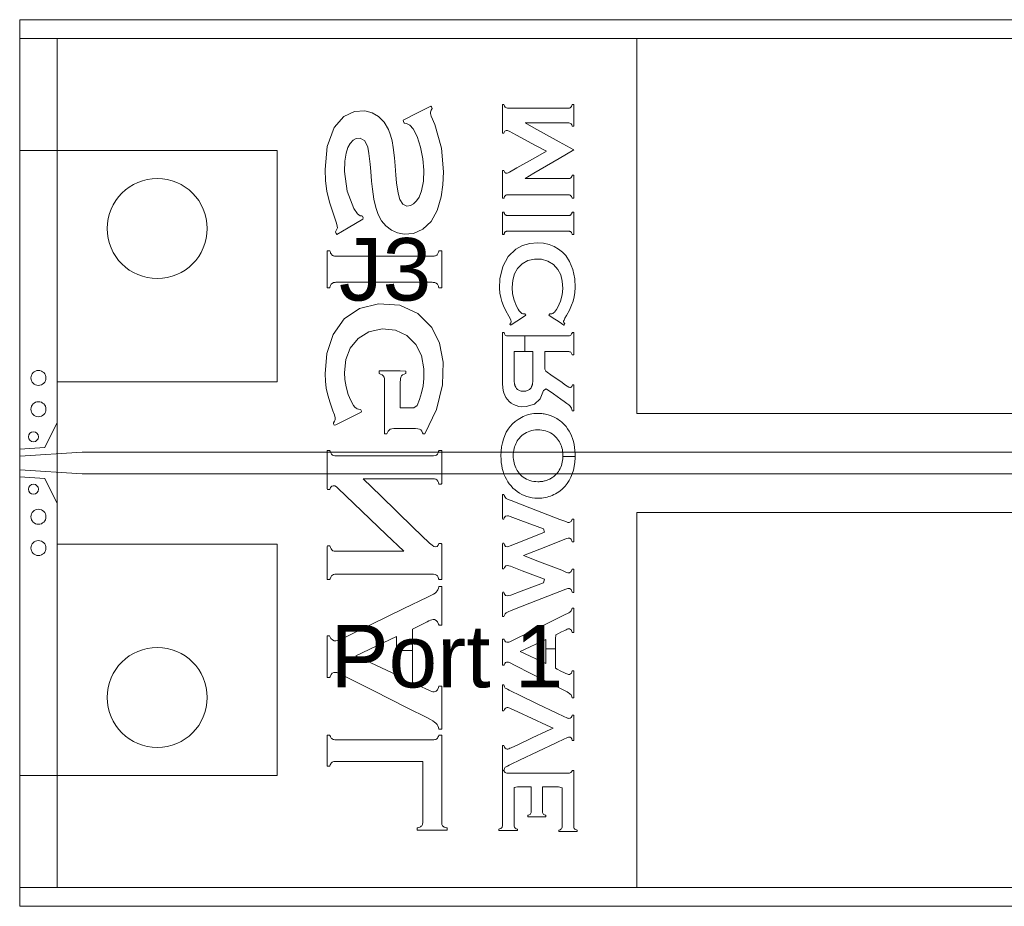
# Model space of a CAD drawing. Header units: inches. Extents: x 0 to 11.5, y 0 to 7.4.
# Tile 11 of 21: x 5.7 to 6.5, y 4.3 to 5. Entities that reach past the tile are written whole.
import ezdxf
from ezdxf.enums import TextEntityAlignment as Align

# ---------------------------------------------------------------- set-up
doc = ezdxf.new("R2010")
doc.units = ezdxf.units.IN
for name, color, linetype in [('FAB', 7, 'Continuous'), ('L01', 80, 'Continuous'), ('L02', 172, 'Continuous'), ('L03', 172, 'Continuous'), ('L04', 172, 'Continuous'), ('NON-PLATED', 7, 'Continuous'), ('OUTLINE', 7, 'Continuous'), ('PLATED', 8, 'Continuous'), ('SSB-BLUE', 140, 'Continuous'), ('SSB-WHITE', 8, 'Continuous'), ('SST-BLUE', 174, 'Continuous')]:
    doc.layers.add(name, color=color, linetype=linetype)
doc.styles.get("Standard").update_dxf_attribs({"font": 'arial.ttf'})

msp = doc.modelspace()

# ---------------------------------------------------------------- linework, layer by layer
at = {"layer": 'FAB', "lineweight": 0}
for p, q in [((5.70916, 5.01215), (5.70916, 4.30315)), ((8.07116, 5.01215), (5.70916, 5.01215)), ((5.70916, 4.30315), (8.07116, 4.30315))]:
    msp.add_line(p, q, dxfattribs=at)
at = {"layer": 'L01', "linetype": 'Continuous', "lineweight": 0}
for points in [[(5.70916, 4.66865), (5.70916, 4.66865), (5.72916, 4.67015), (5.73916, 4.69015), (5.73916, 4.72265), (5.91516, 4.72265), (5.91516, 4.90765), (5.70916, 4.90765)], [(5.70916, 4.66315), (5.70916, 4.66315), (5.70916, 4.65215), (5.70916, 4.65215), (5.75916, 4.649), (8.02116, 4.649), (8.07116, 4.65215), (8.07116, 4.65215), (8.07116, 4.66315), (8.07116, 4.66315), (8.02116, 4.6663), (5.75916, 4.6663)], [(5.70916, 4.64665), (5.70916, 4.64665), (5.72916, 4.64515), (5.73916, 4.62515), (5.73916, 4.59265), (5.91516, 4.59265), (5.91516, 4.40765), (5.70916, 4.40765)]]:
    msp.add_lwpolyline(points, close=True, dxfattribs=at)
at = {"layer": 'L02', "lineweight": 0}
msp.add_lwpolyline([(5.70916, 4.99715), (5.70916, 4.31815), (8.07116, 4.31815), (8.07116, 4.99715)], close=True, dxfattribs=at)
at = {"layer": 'L03', "lineweight": 0}
msp.add_lwpolyline([(5.73916, 4.99715), (8.04116, 4.99715), (8.04116, 4.31815), (5.73916, 4.31815)], close=True, dxfattribs=at)
at = {"layer": 'L04', "lineweight": 0}
msp.add_lwpolyline([(5.70916, 4.99715), (5.70916, 4.31815), (8.07116, 4.31815), (8.07116, 4.99715)], close=True, dxfattribs=at)
at = {"layer": 'NON-PLATED', "lineweight": 0}
for centre in [(5.81915, 4.84515), (5.81915, 4.47015)]:
    msp.add_circle(centre, 0.04, dxfattribs=at)
at = {"layer": 'OUTLINE', "lineweight": 0}
msp.add_lwpolyline([(5.70916, 5.01215), (5.70916, 4.30315), (8.07116, 4.30315), (8.07116, 5.01215)], close=True, dxfattribs=at)
at = {"layer": 'PLATED', "lineweight": 0}
for centre, radius in [((5.72416, 4.72565), 0.006), ((5.72416, 4.70065), 0.006), ((5.72016, 4.67865), 0.004), ((5.72016, 4.63665), 0.004), ((5.72416, 4.61465), 0.006), ((5.72416, 4.58965), 0.006)]:
    msp.add_circle(centre, radius, dxfattribs=at)
at = {"layer": 'SSB-BLUE', "lineweight": 0}
for points in [[(5.9719, 4.84576), (5.98365, 4.85273), (5.98392, 4.85373), (5.9832, 4.85513), (5.9828, 4.8553), (5.98236, 4.85526), (5.9814, 4.85536), (5.97921, 4.85688), (5.97637, 4.86118), (5.97098, 4.875), (5.96893, 4.89077), (5.96919, 4.89895), (5.97017, 4.90536), (5.97155, 4.90988), (5.97338, 4.91318), (5.97573, 4.91577), (5.97832, 4.9172), (5.98145, 4.91746), (5.98519, 4.91538), (5.98755, 4.91033), (5.98841, 4.90519), (5.98933, 4.8966), (5.98986, 4.89072), (5.99054, 4.88309), (5.99119, 4.87659), (5.99243, 4.86852), (5.99396, 4.86205), (5.99594, 4.85642), (5.99861, 4.8514), (6.00205, 4.84725), (6.00637, 4.84393), (6.0113, 4.84165), (6.01659, 4.84057), (6.02397, 4.84117), (6.03162, 4.84463), (6.0381, 4.85072), (6.04292, 4.85944), (6.04609, 4.87037), (6.04768, 4.8801), (6.04818, 4.89043), (6.04638, 4.9095), (6.04107, 4.92829), (6.03832, 4.93509), (6.03764, 4.93721), (6.03766, 4.93828), (6.03833, 4.93968), (6.03912, 4.94101), (6.03842, 4.94234), (6.03783, 4.94306), (6.02685, 4.9374), (6.01587, 4.93174), (6.01604, 4.93083), (6.01659, 4.92944), (6.01695, 4.92929), (6.01729, 4.92929), (6.01863, 4.92917), (6.02118, 4.92789), (6.02383, 4.92487), (6.02701, 4.91864), (6.02973, 4.9101), (6.03169, 4.90081), (6.03246, 4.89186), (6.03214, 4.883), (6.03061, 4.87523), (6.0286, 4.87022), (6.02661, 4.86727), (6.0242, 4.86498), (6.02165, 4.86351), (6.01889, 4.86314), (6.01544, 4.86461), (6.01305, 4.86844), (6.01174, 4.8734), (6.01063, 4.88161), (6.01006, 4.8877), (6.00939, 4.89533), (6.00883, 4.90177), (6.00789, 4.90993), (6.00699, 4.91529), (6.00573, 4.91985), (6.00402, 4.92444), (6.00072, 4.93016), (5.99619, 4.93475), (5.99103, 4.93774), (5.9853, 4.93918), (5.97697, 4.93875), (5.96825, 4.93477), (5.96057, 4.92603), (5.95496, 4.91085), (5.95338, 4.89224), (5.95379, 4.88331), (5.95491, 4.87503), (5.95703, 4.86629), (5.96039, 4.85579), (5.96253, 4.84952), (5.96318, 4.84713), (5.96322, 4.84574), (5.96263, 4.84403), (5.96179, 4.84247), (5.96233, 4.84128), (5.96275, 4.84035)], [(6.14064, 4.91442), (6.12041, 4.92556), (6.11351, 4.92971), (6.12725, 4.92971), (6.14427, 4.92971), (6.14831, 4.9297), (6.14908, 4.92953), (6.14968, 4.92921), (6.15019, 4.92876), (6.15062, 4.92808), (6.15096, 4.9271), (6.15131, 4.92697), (6.15198, 4.92697), (6.15229, 4.92705), (6.15229, 4.93304), (6.15229, 4.94172), (6.15224, 4.94422), (6.15168, 4.94422), (6.15108, 4.94422), (6.15082, 4.94362), (6.15044, 4.94275), (6.14997, 4.94215), (6.14943, 4.94175), (6.14876, 4.94152), (6.14791, 4.94144), (6.13362, 4.94144), (6.10879, 4.94144), (6.09936, 4.94145), (6.09857, 4.94156), (6.09788, 4.94183), (6.09733, 4.94226), (6.09689, 4.94292), (6.09653, 4.94385), (6.09623, 4.94422), (6.0956, 4.94422), (6.09517, 4.94422), (6.09516, 4.93873), (6.09516, 4.927), (6.09517, 4.92151), (6.0956, 4.92151), (6.09623, 4.92151), (6.09657, 4.92199), (6.09725, 4.92305), (6.0983, 4.92355), (6.0992, 4.92357), (6.09981, 4.92339), (6.10055, 4.92309), (6.1064, 4.91993), (6.12159, 4.91166), (6.13033, 4.9069), (6.12176, 4.90204), (6.10686, 4.89361), (6.10099, 4.89031), (6.09978, 4.88975), (6.09889, 4.88946), (6.09795, 4.88948), (6.09701, 4.89004), (6.0965, 4.89113), (6.09623, 4.89159), (6.0956, 4.89159), (6.09517, 4.89159), (6.09516, 4.88624), (6.09516, 4.87481), (6.09517, 4.86946), (6.0956, 4.86946), (6.09623, 4.86946), (6.09653, 4.8698), (6.09689, 4.87067), (6.09733, 4.87128), (6.09788, 4.87175), (6.09857, 4.87205), (6.09936, 4.87214), (6.10879, 4.87215), (6.13362, 4.87215), (6.14791, 4.87215), (6.14876, 4.87208), (6.14943, 4.87184), (6.14997, 4.87139), (6.15044, 4.87082), (6.15082, 4.87002), (6.15108, 4.86946), (6.15168, 4.86946), (6.15224, 4.86946), (6.15229, 4.87212), (6.15229, 4.88131), (6.15229, 4.88766), (6.15198, 4.88774), (6.15131, 4.88774), (6.15096, 4.88762), (6.15065, 4.88666), (6.15025, 4.88597), (6.14973, 4.88551), (6.14909, 4.8852), (6.14831, 4.88505), (6.14427, 4.88504), (6.12725, 4.88504), (6.11351, 4.88504), (6.12041, 4.88943), (6.14064, 4.90122), (6.15229, 4.908)], [(6.15229, 4.908), (6.15229, 4.908)], [(6.14459, 4.85552), (6.13622, 4.85552), (6.12518, 4.85552), (6.11383, 4.85552), (6.10457, 4.85552), (6.09977, 4.85552), (6.09927, 4.85553), (6.09891, 4.85557), (6.09857, 4.85564), (6.09825, 4.85574), (6.09795, 4.85588), (6.09768, 4.85604), (6.09744, 4.85623), (6.09723, 4.85646), (6.09703, 4.85676), (6.09685, 4.8571), (6.09668, 4.8575), (6.09653, 4.85794), (6.09641, 4.8583), (6.09629, 4.8583), (6.09605, 4.8583), (6.09575, 4.8583), (6.09546, 4.8583), (6.09525, 4.8583), (6.09516, 4.8583), (6.09516, 4.85708), (6.09516, 4.85398), (6.09516, 4.8499), (6.09516, 4.84571), (6.09516, 4.84228), (6.09516, 4.8405), (6.09521, 4.84042), (6.0954, 4.84042), (6.09568, 4.84042), (6.09597, 4.84042), (6.09623, 4.84042), (6.09639, 4.84042), (6.09649, 4.84066), (6.09664, 4.84111), (6.0968, 4.84151), (6.09697, 4.84186), (6.09716, 4.84216), (6.09738, 4.84239), (6.09762, 4.84258), (6.09788, 4.84275), (6.09817, 4.84288), (6.09849, 4.84297), (6.09883, 4.84303), (6.09918, 4.84306), (6.09954, 4.84307), (6.10286, 4.84307), (6.11123, 4.84307), (6.12227, 4.84307), (6.13362, 4.84307), (6.14288, 4.84307), (6.14768, 4.84307), (6.14821, 4.84306), (6.14859, 4.84304), (6.14893, 4.84299), (6.14924, 4.8429), (6.14953, 4.84279), (6.1498, 4.84263), (6.15004, 4.84244), (6.15025, 4.84221), (6.15044, 4.84192), (6.15061, 4.84157), (6.15076, 4.84118), (6.1509, 4.84076), (6.151, 4.84042), (6.15113, 4.84042), (6.15138, 4.84042), (6.15168, 4.84042), (6.15198, 4.84042), (6.1522, 4.84042), (6.15229, 4.84042), (6.15229, 4.84165), (6.15229, 4.84474), (6.15229, 4.84883), (6.15229, 4.85302), (6.15229, 4.85644), (6.15229, 4.85822), (6.15224, 4.8583), (6.15204, 4.8583), (6.15176, 4.8583), (6.15145, 4.8583), (6.15118, 4.8583), (6.15102, 4.8583), (6.15093, 4.85806), (6.15078, 4.85761), (6.15062, 4.8572), (6.15044, 4.85684), (6.15024, 4.85653), (6.15003, 4.85628), (6.1498, 4.85608), (6.14956, 4.85591), (6.14929, 4.85577), (6.149, 4.85567), (6.14867, 4.85559), (6.14831, 4.85554), (6.14791, 4.85552)], [(6.14791, 4.85552), (6.14791, 4.85552)], [(5.96275, 4.84035), (5.96275, 4.84035)], [(6.03415, 4.82307), (6.02074, 4.82307), (6.00306, 4.82307), (5.9849, 4.82307), (5.97007, 4.82307), (5.96237, 4.82307), (5.9615, 4.82308), (5.96089, 4.82313), (5.96035, 4.82322), (5.95988, 4.82336), (5.95945, 4.82355), (5.95908, 4.8238), (5.95874, 4.82412), (5.95842, 4.82452), (5.95813, 4.82499), (5.95785, 4.82553), (5.95759, 4.82615), (5.95734, 4.82684), (5.95714, 4.82742), (5.95692, 4.82742), (5.9565, 4.82742), (5.95598, 4.82742), (5.95548, 4.82742), (5.9551, 4.82742), (5.95495, 4.82742), (5.95495, 4.82538), (5.95495, 4.82025), (5.95495, 4.81347), (5.95495, 4.80651), (5.95495, 4.80083), (5.95495, 4.79788), (5.95503, 4.79775), (5.95537, 4.79775), (5.95585, 4.79775), (5.95637, 4.79775), (5.95683, 4.79775), (5.95711, 4.79775), (5.95725, 4.79814), (5.95748, 4.79887), (5.95773, 4.79951), (5.958, 4.80008), (5.9583, 4.80055), (5.95864, 4.80094), (5.95899, 4.80125), (5.95936, 4.80154), (5.95977, 4.80176), (5.96023, 4.80192), (5.96075, 4.80204), (5.96134, 4.8021), (5.96201, 4.80213), (5.96733, 4.80213), (5.98073, 4.80213), (5.99841, 4.80213), (6.01657, 4.80213), (6.03141, 4.80213), (6.0391, 4.80213), (6.03993, 4.80211), (6.04052, 4.80205), (6.04107, 4.80193), (6.04159, 4.80176), (6.04209, 4.80153), (6.04256, 4.80126), (6.04295, 4.80093), (6.04326, 4.80056), (6.04354, 4.80012), (6.04379, 4.7996), (6.04402, 4.79901), (6.04422, 4.79832), (6.04436, 4.79775), (6.0446, 4.79775), (6.04505, 4.79775), (6.0456, 4.79775), (6.04613, 4.79775), (6.04654, 4.79775), (6.0467, 4.79775), (6.0467, 4.79978), (6.0467, 4.80492), (6.0467, 4.81169), (6.0467, 4.81865), (6.0467, 4.82433), (6.0467, 4.82728), (6.0466, 4.82742), (6.04625, 4.82742), (6.04573, 4.82742), (6.04518, 4.82742), (6.04469, 4.82742), (6.0444, 4.82742), (6.04426, 4.82703), (6.04405, 4.82631), (6.04383, 4.82568), (6.04358, 4.82512), (6.04331, 4.82463), (6.04302, 4.82422), (6.04268, 4.82387), (6.04221, 4.82361), (6.04172, 4.8234), (6.0412, 4.82325), (6.04066, 4.82315), (6.04008, 4.82309), (6.03946, 4.82307)], [(6.13504, 4.77405), (6.1405, 4.77045), (6.14427, 4.76796), (6.14456, 4.768), (6.14489, 4.76845), (6.14518, 4.76884), (6.14487, 4.76929), (6.14441, 4.76995), (6.14418, 4.77052), (6.14416, 4.77103), (6.14446, 4.77194), (6.14516, 4.77341), (6.14643, 4.77561), (6.14874, 4.77997), (6.1505, 4.78382), (6.15175, 4.78719), (6.15256, 4.79045), (6.1531, 4.79405), (6.15336, 4.79805), (6.15311, 4.8049), (6.15165, 4.81234), (6.14895, 4.81886), (6.14582, 4.82351), (6.14316, 4.82631), (6.14013, 4.82872), (6.13662, 4.83076), (6.13246, 4.83244), (6.12802, 4.83347), (6.12329, 4.83383), (6.117, 4.83327), (6.11121, 4.83152), (6.10598, 4.82856), (6.09992, 4.82284), (6.09541, 4.81481), (6.09316, 4.80497), (6.09294, 4.79737), (6.09326, 4.79343), (6.09386, 4.78992), (6.09471, 4.78677), (6.09602, 4.78331), (6.09789, 4.77935), (6.10021, 4.77502), (6.10128, 4.77314), (6.10196, 4.77176), (6.10224, 4.77093), (6.10216, 4.77044), (6.10186, 4.76985), (6.10136, 4.76918), (6.10119, 4.7688), (6.10147, 4.76837), (6.10176, 4.76795), (6.10231, 4.76817), (6.10665, 4.77103), (6.11197, 4.77454), (6.11401, 4.77589), (6.11377, 4.77622), (6.11339, 4.77674), (6.11318, 4.77703), (6.11284, 4.777), (6.11248, 4.77699), (6.11216, 4.77699), (6.11154, 4.77704), (6.11082, 4.77727), (6.11012, 4.77772), (6.10943, 4.7784), (6.10868, 4.77941), (6.10789, 4.78075), (6.10658, 4.78312), (6.10452, 4.78794), (6.10334, 4.79291), (6.10297, 4.79806), (6.10346, 4.80386), (6.1049, 4.80889), (6.10729, 4.8131), (6.11102, 4.81693), (6.11557, 4.8195), (6.12081, 4.82071), (6.12653, 4.82061), (6.13164, 4.81918), (6.13602, 4.81638), (6.13951, 4.81248), (6.14179, 4.80813), (6.14312, 4.80298), (6.14348, 4.79719), (6.14295, 4.7921), (6.14159, 4.78716), (6.13949, 4.78236), (6.13837, 4.78051), (6.13755, 4.77922), (6.1368, 4.77827), (6.1361, 4.77763), (6.1354, 4.77722), (6.13465, 4.77702), (6.13408, 4.77699), (6.13379, 4.77699), (6.13344, 4.77701), (6.13312, 4.77701), (6.13285, 4.77666), (6.13246, 4.77615), (6.13226, 4.77588)], [(6.03946, 4.82307), (6.03946, 4.82307)], [(6.01354, 4.7093), (6.01354, 4.72146), (6.01357, 4.72493), (6.01385, 4.72631), (6.01447, 4.72731), (6.01535, 4.72807), (6.01669, 4.72871), (6.01787, 4.72916), (6.01787, 4.7302), (6.01787, 4.73119), (6.01352, 4.73125), (6.00168, 4.73125), (5.99652, 4.73122), (5.99652, 4.73029), (5.99652, 4.72921), (5.99763, 4.72875), (5.99904, 4.72812), (5.99995, 4.72737), (6.00053, 4.7264), (6.00082, 4.72505), (6.00086, 4.72015), (6.00086, 4.6974), (6.00086, 4.68098), (6.00148, 4.68086), (6.00264, 4.68086), (6.00315, 4.68151), (6.00377, 4.68298), (6.00451, 4.68401), (6.00545, 4.6847), (6.00667, 4.68504), (6.00826, 4.68511), (6.01664, 4.68511), (6.0257, 4.68511), (6.02765, 4.68506), (6.02892, 4.68475), (6.02989, 4.68411), (6.03064, 4.68315), (6.03131, 4.68169), (6.03176, 4.68086), (6.03261, 4.68086), (6.03318, 4.68086), (6.04246, 4.70047), (6.0474, 4.72006), (6.04791, 4.73827), (6.04494, 4.75335), (6.03877, 4.76588), (6.02769, 4.77726), (6.01316, 4.78379), (5.99602, 4.78499), (5.98099, 4.78132), (5.96869, 4.77283), (5.95978, 4.76045), (5.95472, 4.74518), (5.95338, 4.72906), (5.95364, 4.72311), (5.95434, 4.71739), (5.95553, 4.71189), (5.95735, 4.70587), (5.9597, 4.69932), (5.96085, 4.69616), (5.9615, 4.69376), (5.96153, 4.69229), (5.96103, 4.6911), (5.96007, 4.68969), (5.96022, 4.689), (5.96077, 4.68799), (5.96195, 4.68818), (5.97253, 4.69345), (5.98231, 4.69832), (5.9826, 4.69899), (5.98207, 4.70005), (5.9815, 4.70051), (5.98003, 4.70067), (5.97896, 4.70096), (5.97816, 4.7014), (5.97723, 4.70225), (5.97608, 4.70366), (5.97387, 4.70753), (5.9719, 4.71254), (5.97031, 4.71853), (5.96929, 4.72444), (5.96891, 4.73011), (5.97, 4.74032), (5.97353, 4.74938), (5.97978, 4.75721), (5.98848, 4.76264), (5.99895, 4.76483), (6.00967, 4.76381), (6.01876, 4.75963), (6.02599, 4.75253), (6.03041, 4.74367), (6.03238, 4.73299), (6.03238, 4.7253), (6.0318, 4.71945), (6.03061, 4.71369), (6.02901, 4.70834), (6.02704, 4.70357), (6.02449, 4.70167), (6.01776, 4.70167), (6.01354, 4.70167)], [(6.13226, 4.77588), (6.13226, 4.77588)], [(6.11321, 4.74671), (6.11321, 4.75924), (6.1113, 4.75924), (6.09984, 4.75924), (6.09905, 4.75928), (6.09843, 4.75941), (6.09789, 4.75962), (6.09744, 4.75994), (6.09708, 4.76043), (6.09677, 4.76103), (6.09649, 4.76174), (6.09629, 4.76196), (6.09583, 4.76196), (6.09534, 4.76196), (6.09516, 4.7618), (6.09516, 4.75332), (6.09516, 4.73878), (6.09516, 4.7276), (6.09518, 4.72411), (6.09528, 4.72085), (6.0955, 4.71804), (6.09585, 4.71573), (6.09638, 4.71368), (6.0971, 4.71177), (6.09803, 4.71001), (6.09915, 4.70831), (6.10053, 4.70673), (6.10222, 4.70539), (6.10419, 4.7043), (6.10628, 4.7035), (6.10839, 4.70296), (6.11055, 4.70267), (6.11431, 4.70271), (6.12075, 4.70461), (6.12537, 4.70895), (6.12815, 4.71572), (6.13024, 4.71696), (6.13599, 4.7129), (6.14205, 4.70863), (6.14466, 4.70679), (6.14669, 4.70531), (6.14826, 4.70409), (6.14934, 4.70311), (6.15002, 4.70232), (6.15051, 4.70147), (6.15084, 4.7005), (6.15099, 4.69941), (6.15124, 4.69941), (6.15176, 4.69941), (6.1522, 4.69941), (6.15229, 4.70023), (6.15229, 4.70667), (6.15229, 4.71505), (6.15229, 4.71994), (6.1521, 4.72003), (6.1516, 4.72003), (6.15113, 4.72003), (6.15093, 4.71971), (6.15064, 4.71879), (6.15021, 4.7182), (6.14963, 4.71793), (6.14907, 4.718), (6.14827, 4.71837), (6.14711, 4.71906), (6.14576, 4.71995), (6.1418, 4.72271), (6.13501, 4.72743), (6.1298, 4.73105), (6.12913, 4.73256), (6.12913, 4.73775), (6.12913, 4.7438), (6.12913, 4.74671), (6.13273, 4.74671), (6.14023, 4.74671), (6.14666, 4.74671), (6.14824, 4.7467), (6.14885, 4.74661), (6.14939, 4.74644), (6.14986, 4.74618), (6.15025, 4.74578), (6.15057, 4.74524), (6.15083, 4.74459), (6.15102, 4.74408), (6.15138, 4.74408), (6.15191, 4.74408), (6.15227, 4.74408), (6.15229, 4.74594), (6.15229, 4.75249), (6.15229, 4.75937), (6.15228, 4.76196), (6.15198, 4.76196), (6.15145, 4.76196), (6.15105, 4.76196), (6.15086, 4.76153), (6.15058, 4.76085), (6.15024, 4.76028), (6.14985, 4.75981), (6.14943, 4.75955), (6.14893, 4.75936), (6.14833, 4.75926), (6.14603, 4.75924), (6.13094, 4.75924), (6.11321, 4.75924), (6.11321, 4.74671), (6.11509, 4.74671), (6.11682, 4.74671), (6.11822, 4.74671), (6.11916, 4.74671), (6.1195, 4.74671), (6.1195, 4.74507), (6.1195, 4.74328), (6.1195, 4.74105), (6.1195, 4.73856), (6.1195, 4.73599), (6.1195, 4.73348), (6.1195, 4.73122), (6.1195, 4.72937), (6.1195, 4.72809), (6.1195, 4.72756), (6.1195, 4.72689), (6.1195, 4.72617), (6.11949, 4.72549), (6.11949, 4.72484), (6.11948, 4.72423), (6.11947, 4.72366), (6.11946, 4.72313), (6.11944, 4.72265), (6.11942, 4.72221), (6.11939, 4.72183), (6.11935, 4.72149), (6.1193, 4.72117), (6.11923, 4.72086), (6.11915, 4.72055), (6.11907, 4.72025), (6.11899, 4.71995), (6.1189, 4.71966), (6.1188, 4.71937), (6.1187, 4.71909), (6.11859, 4.71881), (6.11848, 4.71852), (6.11836, 4.71824), (6.11809, 4.71779), (6.11772, 4.71729), (6.11731, 4.71685), (6.11685, 4.71645), (6.11635, 4.71609), (6.11581, 4.71579), (6.11522, 4.71554), (6.11459, 4.71533), (6.11391, 4.71518), (6.11319, 4.71508), (6.11242, 4.71503), (6.11162, 4.71503), (6.11086, 4.71509), (6.11015, 4.71519), (6.10949, 4.71535), (6.10888, 4.71556), (6.10831, 4.71582), (6.10778, 4.71613), (6.1073, 4.71649), (6.10686, 4.71689), (6.10646, 4.71735), (6.10609, 4.71785), (6.10583, 4.71828), (6.10569, 4.71857), (6.10555, 4.71885), (6.10543, 4.71914), (6.10531, 4.71942), (6.1052, 4.71971), (6.10511, 4.72), (6.10502, 4.72029), (6.10494, 4.72059), (6.10488, 4.7209), (6.10483, 4.72121), (6.10478, 4.72152), (6.10474, 4.72186), (6.10471, 4.72225), (6.10468, 4.72269), (6.10465, 4.72317), (6.10463, 4.72369), (6.10461, 4.72426), (6.10459, 4.72488), (6.10458, 4.72553), (6.10457, 4.72622), (6.10457, 4.72696), (6.10457, 4.72758), (6.10457, 4.7282), (6.10457, 4.72955), (6.10457, 4.73145), (6.10457, 4.73375), (6.10457, 4.73627), (6.10457, 4.73885), (6.10457, 4.74131), (6.10457, 4.7435), (6.10457, 4.74524), (6.10457, 4.74636), (6.10457, 4.74671), (6.10499, 4.74671), (6.10598, 4.74671), (6.10742, 4.74671), (6.10919, 4.74671), (6.11114, 4.74671)], [(6.1195, 4.74671), (6.1195, 4.74671)], [(6.12913, 4.74671), (6.12913, 4.74671)], [(6.01354, 4.70167), (6.01354, 4.70167)], [(6.10384, 4.66349), (6.10384, 4.66349), (6.1039, 4.66198), (6.10403, 4.66052), (6.10424, 4.65909), (6.10452, 4.65772), (6.10488, 4.65639), (6.10532, 4.6551), (6.10583, 4.65387), (6.10641, 4.65268), (6.10708, 4.65155), (6.10782, 4.65047), (6.10864, 4.64944), (6.10964, 4.64829), (6.11072, 4.64723), (6.11188, 4.64629), (6.1131, 4.64546), (6.11439, 4.64474), (6.11575, 4.64413), (6.11718, 4.64363), (6.11868, 4.64324), (6.12024, 4.64295), (6.12186, 4.64278), (6.12355, 4.6427), (6.12451, 4.64271), (6.12524, 4.64274), (6.12597, 4.64279), (6.12669, 4.64287), (6.1274, 4.64297), (6.1281, 4.6431), (6.12881, 4.64326), (6.1295, 4.64344), (6.1302, 4.64366), (6.13089, 4.6439), (6.13159, 4.64416), (6.1323, 4.64446), (6.133, 4.6448), (6.13369, 4.64516), (6.13436, 4.64555), (6.13502, 4.64596), (6.13565, 4.64641), (6.13626, 4.64688), (6.13685, 4.64738), (6.13742, 4.64791), (6.13797, 4.64847), (6.13849, 4.64906), (6.13919, 4.64989), (6.13998, 4.65094), (6.1407, 4.65204), (6.14134, 4.65318), (6.1419, 4.65438), (6.14238, 4.65562), (6.14278, 4.6569), (6.1431, 4.65823), (6.14335, 4.65961), (6.14351, 4.66103), (6.14359, 4.66249), (6.14359, 4.66293), (6.15328, 4.66293), (6.15328, 4.66175), (6.15306, 4.65827), (6.15263, 4.65498), (6.15197, 4.65186), (6.15108, 4.64893), (6.14997, 4.64619), (6.14864, 4.64362), (6.14709, 4.64124), (6.14531, 4.63904), (6.14332, 4.63702), (6.1411, 4.63518), (6.13906, 4.63379), (6.13775, 4.63304), (6.13643, 4.63236), (6.13509, 4.63176), (6.13373, 4.63122), (6.13236, 4.63075), (6.13096, 4.63035), (6.12955, 4.63003), (6.12812, 4.62978), (6.12668, 4.6296), (6.12521, 4.62951), (6.12352, 4.62949), (6.12119, 4.6296), (6.11893, 4.62987), (6.11674, 4.63029), (6.11463, 4.63087), (6.1126, 4.6316), (6.11065, 4.63249), (6.10878, 4.63354), (6.10699, 4.63474), (6.10528, 4.63609), (6.10366, 4.63761), (6.10212, 4.63926), (6.10073, 4.64094), (6.09947, 4.64272), (6.09834, 4.6446), (6.09734, 4.64659), (6.09647, 4.64868), (6.09573, 4.65088), (6.09513, 4.65318), (6.09466, 4.6556), (6.09433, 4.65812), (6.09412, 4.66075), (6.09406, 4.66349), (6.09406, 4.66349), (6.09422, 4.6671), (6.0946, 4.67051), (6.0952, 4.67372), (6.09601, 4.67674), (6.09704, 4.67956), (6.09829, 4.68219), (6.09975, 4.68463), (6.10142, 4.68687), (6.10331, 4.68893), (6.1054, 4.69079), (6.10771, 4.69246), (6.10914, 4.69336), (6.11047, 4.69412), (6.11181, 4.69479), (6.11318, 4.69538), (6.11456, 4.69589), (6.11597, 4.69633), (6.1174, 4.69668), (6.11885, 4.69696), (6.12033, 4.69717), (6.12183, 4.6973), (6.12336, 4.69735), (6.12453, 4.69734), (6.12559, 4.69729), (6.12663, 4.69721), (6.12767, 4.69708), (6.12869, 4.69692), (6.12971, 4.69673), (6.13071, 4.69649), (6.13171, 4.69622), (6.13269, 4.69592), (6.13365, 4.69558), (6.13461, 4.6952), (6.13565, 4.69475), (6.1367, 4.69424), (6.13773, 4.6937), (6.13873, 4.69312), (6.1397, 4.69251), (6.14064, 4.69186), (6.14156, 4.69118), (6.14244, 4.69046), (6.1433, 4.6897), (6.14414, 4.6889), (6.14495, 4.68806), (6.14607, 4.68676), (6.14737, 4.68504), (6.14853, 4.68321), (6.14957, 4.68128), (6.15049, 4.67925), (6.15128, 4.67711), (6.15194, 4.67487), (6.15247, 4.67253), (6.15287, 4.67009), (6.15314, 4.66754), (6.15328, 4.66488), (6.15328, 4.66293), (6.14359, 4.66293), (6.1436, 4.66401), (6.14352, 4.66552), (6.14337, 4.66698), (6.14313, 4.66838), (6.14282, 4.66974), (6.14243, 4.67104), (6.14196, 4.67229), (6.14141, 4.67349), (6.14078, 4.67464), (6.14007, 4.67574), (6.13928, 4.67678), (6.13838, 4.67785), (6.13733, 4.67896), (6.13621, 4.67997), (6.13503, 4.68087), (6.13379, 4.68166), (6.13248, 4.68234), (6.13111, 4.68291), (6.12968, 4.68337), (6.12818, 4.68372), (6.12664, 4.68397), (6.12503, 4.6841), (6.12337, 4.68413), (6.12174, 4.68406), (6.12017, 4.68387), (6.11865, 4.68358), (6.11719, 4.68318), (6.11578, 4.68267), (6.11444, 4.68205), (6.11315, 4.68132), (6.11193, 4.68048), (6.11076, 4.67954), (6.10966, 4.67848), (6.10864, 4.67734), (6.10782, 4.67632), (6.10707, 4.67526), (6.1064, 4.67414), (6.10581, 4.67297), (6.10529, 4.67176), (6.10485, 4.67049), (6.10449, 4.66918), (6.10421, 4.66783), (6.10401, 4.66643), (6.10388, 4.66498)], [(5.99867, 4.64506), (6.02599, 4.64506), (6.03954, 4.64506), (6.0408, 4.64494), (6.0419, 4.64462), (6.04287, 4.64412), (6.04348, 4.64325), (6.044, 4.64203), (6.04438, 4.64079), (6.04518, 4.64079), (6.0463, 4.64079), (6.0467, 4.64128), (6.0467, 4.65106), (6.0467, 4.66383), (6.04663, 4.66774), (6.04573, 4.66774), (6.04464, 4.66774), (6.04421, 4.66715), (6.04374, 4.66572), (6.04317, 4.66467), (6.04239, 4.66403), (6.04133, 4.66359), (6.04015, 4.66336), (6.03415, 4.66332), (6.00074, 4.66332), (5.96733, 4.66332), (5.96127, 4.66336), (5.96011, 4.66359), (5.95921, 4.66403), (5.9585, 4.66467), (5.95788, 4.66572), (5.95734, 4.66715), (5.95687, 4.66774), (5.95585, 4.66774), (5.95501, 4.66774), (5.95495, 4.66321), (5.95495, 4.64842), (5.95495, 4.6371), (5.95532, 4.63653), (5.95637, 4.63653), (5.95712, 4.63653), (5.9577, 4.63796), (5.95868, 4.63906), (5.95998, 4.63948), (5.96119, 4.63932), (5.96242, 4.6387), (5.96368, 4.6376), (5.97645, 4.62533), (6.00221, 4.6006), (6.0163, 4.58707), (6.00174, 4.58707), (5.97513, 4.58707), (5.96192, 4.58707), (5.96061, 4.5872), (5.95961, 4.58754), (5.95882, 4.58808), (5.95816, 4.58898), (5.95759, 4.59016), (5.95712, 4.59142), (5.95637, 4.59142), (5.95532, 4.59142), (5.95495, 4.59093), (5.95495, 4.58116), (5.95495, 4.56841), (5.95501, 4.56451), (5.95585, 4.56451), (5.95687, 4.56451), (5.95734, 4.56504), (5.95788, 4.56636), (5.9585, 4.56735), (5.95921, 4.56801), (5.96011, 4.56849), (5.96127, 4.56872), (5.96733, 4.56875), (6.00074, 4.56875), (6.03415, 4.56875), (6.04015, 4.56872), (6.04133, 4.56849), (6.04239, 4.56801), (6.04317, 4.56735), (6.04374, 4.56636), (6.04421, 4.56504), (6.04464, 4.56451), (6.04573, 4.56451), (6.04663, 4.56451), (6.0467, 4.56869), (6.0467, 4.58235), (6.0467, 4.59281), (6.0463, 4.59334), (6.04518, 4.59334), (6.04438, 4.59334), (6.04393, 4.59199), (6.04304, 4.59091), (6.04166, 4.59049), (6.04049, 4.59078), (6.03895, 4.59183), (6.03688, 4.59366), (6.02392, 4.60618), (5.99794, 4.63131), (5.98372, 4.64506)], [(5.98372, 4.64506), (5.98372, 4.64506)], [(6.12511, 4.58876), (6.14333, 4.59589), (6.14639, 4.59715), (6.14775, 4.5976), (6.14878, 4.59761), (6.1501, 4.59668), (6.15099, 4.59469), (6.15153, 4.59469), (6.15223, 4.59469), (6.15229, 4.59861), (6.15229, 4.60958), (6.1522, 4.61284), (6.15147, 4.61284), (6.15097, 4.61273), (6.15011, 4.61091), (6.14863, 4.6101), (6.1475, 4.61018), (6.14584, 4.61077), (6.14113, 4.61259), (6.1171, 4.62179), (6.10209, 4.62753), (6.09981, 4.62851), (6.09827, 4.62939), (6.09733, 4.63031), (6.09668, 4.63155), (6.09631, 4.63242), (6.09558, 4.63242), (6.09516, 4.63232), (6.09516, 4.62351), (6.09516, 4.61339), (6.09548, 4.61284), (6.09623, 4.61284), (6.09671, 4.61372), (6.09774, 4.61507), (6.09914, 4.61547), (6.10013, 4.61531), (6.10143, 4.6149), (6.10986, 4.61178), (6.12793, 4.60509), (6.12882, 4.60233), (6.11097, 4.59523), (6.10132, 4.59138), (6.09996, 4.59085), (6.09914, 4.59066), (6.0978, 4.59099), (6.09676, 4.59233), (6.09627, 4.59342), (6.09553, 4.59342), (6.09516, 4.59313), (6.09516, 4.58315), (6.09516, 4.57317), (6.09553, 4.57289), (6.09627, 4.57289), (6.09684, 4.57397), (6.09803, 4.57532), (6.09944, 4.57566), (6.10025, 4.57547), (6.10154, 4.57506), (6.11111, 4.57141), (6.12884, 4.56464), (6.128, 4.56193), (6.11025, 4.55522), (6.10189, 4.55206), (6.10026, 4.55156), (6.09908, 4.55137), (6.09769, 4.5518), (6.0967, 4.55334), (6.09623, 4.55438), (6.09548, 4.55438), (6.09516, 4.55383), (6.09516, 4.54378), (6.09516, 4.53502), (6.09558, 4.53493), (6.09631, 4.53493), (6.09675, 4.53585), (6.09742, 4.53708), (6.09825, 4.53789), (6.09974, 4.53874), (6.10208, 4.53972), (6.1171, 4.54553), (6.14113, 4.55484), (6.14584, 4.55663), (6.14762, 4.55718), (6.14888, 4.55725), (6.15021, 4.55636), (6.15097, 4.55435), (6.15147, 4.55422), (6.1522, 4.55422), (6.15229, 4.55754), (6.15229, 4.56871), (6.15223, 4.5727), (6.15153, 4.5727), (6.15099, 4.5727), (6.15025, 4.57078), (6.14884, 4.5699), (6.14759, 4.56993), (6.14595, 4.57048), (6.14264, 4.57184), (6.12483, 4.57871), (6.11203, 4.58365)], [(6.11203, 4.58365), (6.11203, 4.58365)], [(6.04435, 4.56451), (6.04441, 4.56451), (6.04456, 4.56451), (6.04478, 4.56451), (6.04506, 4.56451), (6.04537, 4.56451), (6.04568, 4.56451), (6.04599, 4.56451), (6.04627, 4.56451), (6.04649, 4.56451), (6.04664, 4.56451), (6.0467, 4.56451)], [(6.02318, 4.50762), (6.02318, 4.5196), (6.02324, 4.52489), (6.02595, 4.52623), (6.03075, 4.52859), (6.03492, 4.53064), (6.03643, 4.53138), (6.0377, 4.53191), (6.03883, 4.53225), (6.03979, 4.53242), (6.04091, 4.53238), (6.04223, 4.53182), (6.04332, 4.53065), (6.04412, 4.52883), (6.04451, 4.52795), (6.04525, 4.52795), (6.04613, 4.52795), (6.04667, 4.52795), (6.0467, 4.53116), (6.0467, 4.54154), (6.0467, 4.55292), (6.0467, 4.5588), (6.04636, 4.55883), (6.04552, 4.55883), (6.04469, 4.55883), (6.04434, 4.55873), (6.04405, 4.55743), (6.04362, 4.55628), (6.04304, 4.55529), (6.04231, 4.55446), (6.04136, 4.55362), (6.04005, 4.55275), (6.03839, 4.55189), (6.03522, 4.55041), (6.01641, 4.54122), (5.98962, 4.52813), (5.96966, 4.51838), (5.96597, 4.51659), (5.96444, 4.51598), (5.9631, 4.51558), (5.96195, 4.51541), (5.96054, 4.51551), (5.95919, 4.51612), (5.9581, 4.51728), (5.95726, 4.51902), (5.95687, 4.51934), (5.95611, 4.51934), (5.95532, 4.51934), (5.95495, 4.51934), (5.95495, 4.51377), (5.95495, 4.50174), (5.95495, 4.49024), (5.95496, 4.48613), (5.95542, 4.48613), (5.95624, 4.48613), (5.95696, 4.48613), (5.95735, 4.48675), (5.95813, 4.48843), (5.95913, 4.48957), (5.96037, 4.49016), (5.96161, 4.49022), (5.96267, 4.49005), (5.96383, 4.48971), (5.96507, 4.48917), (5.97041, 4.48647), (5.99241, 4.47538), (6.01899, 4.46199), (6.03528, 4.45378), (6.03774, 4.45254), (6.03959, 4.45146), (6.04102, 4.45045), (6.04204, 4.44952), (6.04295, 4.44853), (6.04363, 4.44741), (6.04409, 4.44614), (6.04436, 4.4448), (6.0448, 4.4448), (6.04567, 4.4448), (6.04645, 4.4448), (6.0467, 4.44516), (6.0467, 4.45311), (6.0467, 4.46609), (6.0467, 4.47684), (6.04663, 4.4792), (6.046, 4.4792), (6.04511, 4.4792), (6.04445, 4.4792), (6.04411, 4.47802), (6.04335, 4.4763), (6.04221, 4.47519), (6.04069, 4.47469), (6.03962, 4.47471), (6.03867, 4.47495), (6.03753, 4.47537), (6.03623, 4.47594), (6.03442, 4.47682), (6.02998, 4.47902), (6.02533, 4.48133), (6.02318, 4.48239), (6.02318, 4.48239), (6.02318, 4.48951), (6.02318, 4.50762), (6.01057, 4.50762), (6.01057, 4.48837), (5.97801, 4.50353), (6.01057, 4.51879), (6.01057, 4.50762)], [(6.12995, 4.50915), (6.13776, 4.50915), (6.13776, 4.51693), (6.1378, 4.52027), (6.1395, 4.52109), (6.14252, 4.52254), (6.14514, 4.5238), (6.14609, 4.52428), (6.14688, 4.52467), (6.14757, 4.52492), (6.14815, 4.52503), (6.14884, 4.52501), (6.14966, 4.52463), (6.15032, 4.52386), (6.15084, 4.52271), (6.15108, 4.52218), (6.15149, 4.52218), (6.15198, 4.52218), (6.15228, 4.52218), (6.15229, 4.5242), (6.15229, 4.53076), (6.15229, 4.53795), (6.15229, 4.54165), (6.1521, 4.54168), (6.15164, 4.54168), (6.15118, 4.54168), (6.15098, 4.54161), (6.15076, 4.5408), (6.15048, 4.54008), (6.15011, 4.53947), (6.14967, 4.53899), (6.1491, 4.53849), (6.1483, 4.53796), (6.14727, 4.53741), (6.14529, 4.53644), (6.13356, 4.53063), (6.11685, 4.52235), (6.10441, 4.51618), (6.10208, 4.51505), (6.10109, 4.51466), (6.10024, 4.51442), (6.09954, 4.51432), (6.09865, 4.51438), (6.09776, 4.51476), (6.09704, 4.51548), (6.09649, 4.51658), (6.09626, 4.51679), (6.09583, 4.51679), (6.09537, 4.51679), (6.09516, 4.51679), (6.09516, 4.51328), (6.09516, 4.5057), (6.09516, 4.49847), (6.09517, 4.49588), (6.09543, 4.49588), (6.0959, 4.49588), (6.09631, 4.49588), (6.09654, 4.49627), (6.09705, 4.49734), (6.0977, 4.49807), (6.09853, 4.49845), (6.09932, 4.49849), (6.09995, 4.49836), (6.10065, 4.49811), (6.10143, 4.49776), (6.10477, 4.49606), (6.11855, 4.48907), (6.13518, 4.48064), (6.14538, 4.47547), (6.14689, 4.47467), (6.14802, 4.47397), (6.14889, 4.47332), (6.14951, 4.47273), (6.15006, 4.47214), (6.15049, 4.47144), (6.15079, 4.47062), (6.151, 4.46973), (6.15124, 4.46973), (6.15172, 4.46973), (6.15215, 4.46973), (6.15229, 4.46996), (6.15229, 4.47499), (6.15229, 4.4832), (6.15229, 4.49), (6.15225, 4.4915), (6.15191, 4.4915), (6.15141, 4.4915), (6.15105, 4.4915), (6.15082, 4.49073), (6.15033, 4.48963), (6.14963, 4.48893), (6.14872, 4.48862), (6.14807, 4.48863), (6.14747, 4.48874), (6.14677, 4.48897), (6.14597, 4.48932), (6.14483, 4.48989), (6.14204, 4.49131), (6.13911, 4.49279), (6.13776, 4.49348), (6.13776, 4.49348), (6.13776, 4.49797), (6.13776, 4.50915), (6.12995, 4.50915), (6.12995, 4.49721), (6.10952, 4.50685), (6.12995, 4.51644)], [(6.13051, 4.44319), (6.11896, 4.4378), (6.10742, 4.4324), (6.10217, 4.42995), (6.10116, 4.42949), (6.1003, 4.42915), (6.09957, 4.42894), (6.09897, 4.42886), (6.09808, 4.42905), (6.09736, 4.42961), (6.09681, 4.43051), (6.09642, 4.43176), (6.09622, 4.43176), (6.09579, 4.43176), (6.09536, 4.43176), (6.09516, 4.43176), (6.09516, 4.42861), (6.09516, 4.42168), (6.09516, 4.41474), (6.09516, 4.41159), (6.09536, 4.41159), (6.09579, 4.41159), (6.09622, 4.41159), (6.09642, 4.41159), (6.09661, 4.41248), (6.09684, 4.41322), (6.09714, 4.41384), (6.09752, 4.41437), (6.09815, 4.41473), (6.09914, 4.41527), (6.10048, 4.41598), (6.10217, 4.41685), (6.10885, 4.42002), (6.12355, 4.427), (6.13826, 4.43398), (6.14494, 4.43715), (6.14618, 4.43773), (6.14717, 4.43814), (6.14794, 4.4384), (6.14848, 4.43848), (6.14941, 4.43831), (6.15015, 4.4378), (6.15068, 4.43696), (6.15099, 4.43578), (6.1512, 4.43578), (6.15164, 4.43578), (6.15209, 4.43578), (6.15229, 4.43578), (6.15229, 4.43895), (6.15229, 4.44593), (6.15229, 4.45291), (6.15229, 4.45608), (6.15209, 4.45608), (6.15164, 4.45608), (6.1512, 4.45608), (6.15099, 4.45608), (6.15068, 4.45488), (6.15014, 4.45405), (6.14938, 4.45357), (6.1484, 4.45341), (6.14789, 4.45349), (6.14715, 4.45373), (6.14617, 4.45411), (6.14494, 4.45463), (6.13826, 4.45784), (6.12355, 4.46491), (6.10885, 4.47198), (6.10217, 4.4752), (6.10048, 4.47601), (6.09914, 4.4767), (6.09815, 4.47725), (6.09752, 4.47767), (6.09714, 4.47812), (6.09684, 4.47868), (6.09661, 4.47938), (6.09642, 4.48024), (6.09622, 4.48024), (6.09579, 4.48024), (6.09536, 4.48024), (6.09516, 4.48024), (6.09516, 4.47698), (6.09516, 4.4698), (6.09516, 4.46262), (6.09516, 4.45935), (6.09536, 4.45935), (6.09579, 4.45935), (6.09622, 4.45935), (6.09642, 4.45935), (6.09681, 4.46059), (6.09736, 4.46145), (6.09808, 4.46195), (6.09897, 4.46211), (6.09957, 4.46207), (6.1003, 4.46191), (6.10116, 4.46162), (6.10217, 4.46118), (6.10742, 4.45875), (6.11896, 4.45341), (6.13051, 4.44807), (6.13576, 4.44564)], [(6.13576, 4.44564), (6.13576, 4.44564)], [(6.03146, 4.41342), (6.03146, 4.40035), (6.03146, 4.38521), (6.03146, 4.37343), (6.03146, 4.3699), (6.03139, 4.36921), (6.03123, 4.36858), (6.031, 4.36803), (6.03068, 4.36754), (6.03028, 4.36714), (6.02975, 4.36679), (6.02909, 4.36646), (6.02831, 4.36617), (6.02742, 4.36592), (6.02714, 4.36573), (6.02714, 4.36528), (6.02714, 4.36469), (6.02714, 4.36417), (6.02714, 4.36393), (6.02961, 4.36393), (6.03585, 4.36393), (6.04322, 4.36393), (6.04908, 4.36393), (6.0509, 4.36394), (6.0509, 4.36423), (6.0509, 4.36477), (6.0509, 4.36536), (6.0509, 4.36578), (6.05045, 4.36595), (6.04951, 4.36621), (6.04873, 4.36651), (6.0481, 4.36684), (6.0476, 4.36719), (6.04726, 4.36761), (6.04702, 4.3681), (6.04685, 4.36867), (6.04674, 4.3693), (6.0467, 4.37001), (6.0467, 4.3767), (6.0467, 4.39473), (6.0467, 4.41647), (6.0467, 4.43413), (6.04669, 4.44012), (6.04636, 4.44012), (6.0457, 4.44012), (6.04498, 4.44012), (6.04446, 4.44012), (6.04426, 4.43977), (6.04398, 4.43896), (6.04367, 4.43828), (6.04333, 4.43771), (6.04295, 4.43723), (6.04242, 4.4369), (6.04178, 4.43666), (6.0411, 4.43648), (6.04037, 4.43636), (6.03958, 4.43631), (6.03284, 4.43631), (6.01333, 4.43631), (5.98931, 4.43631), (5.96939, 4.43631), (5.96198, 4.43631), (5.96113, 4.43635), (5.96039, 4.43647), (5.95976, 4.43665), (5.95922, 4.43688), (5.95876, 4.43721), (5.95834, 4.43769), (5.95797, 4.43825), (5.95762, 4.43893), (5.95729, 4.43973), (5.95706, 4.44012), (5.95659, 4.44012), (5.95592, 4.44012), (5.95529, 4.44012), (5.95496, 4.44012), (5.95495, 4.43821), (5.95495, 4.43209), (5.95495, 4.42439), (5.95495, 4.41787), (5.95495, 4.41529), (5.95522, 4.41529), (5.95582, 4.41529), (5.9565, 4.41529), (5.95701, 4.41529), (5.95723, 4.41554), (5.95752, 4.41634), (5.95786, 4.41703), (5.95824, 4.41761), (5.95868, 4.41807), (5.95915, 4.41842), (5.95968, 4.41867), (5.9603, 4.41884), (5.96102, 4.41894), (5.96185, 4.41898), (5.96683, 4.41898), (5.98354, 4.41898), (6.00502, 4.41898), (6.02357, 4.41898), (6.03146, 4.41898)], [(6.03146, 4.41898), (6.03146, 4.41898)], [(6.13197, 4.39861), (6.14, 4.39861), (6.143, 4.39802), (6.143, 4.38549), (6.143, 4.36997), (6.14298, 4.36635), (6.14281, 4.36571), (6.14244, 4.36517), (6.14199, 4.36474), (6.14132, 4.36437), (6.14038, 4.3641), (6.14025, 4.36379), (6.14025, 4.36317), (6.14032, 4.36288), (6.14548, 4.36288), (6.15295, 4.36288), (6.15511, 4.36293), (6.15511, 4.36344), (6.15511, 4.364), (6.15451, 4.3642), (6.15362, 4.36452), (6.15301, 4.36492), (6.15262, 4.3654), (6.15238, 4.36599), (6.15229, 4.36665), (6.15229, 4.37999), (6.15229, 4.40315), (6.15227, 4.41178), (6.15176, 4.41178), (6.15113, 4.41178), (6.15086, 4.41139), (6.15049, 4.41066), (6.15003, 4.41014), (6.14949, 4.4098), (6.14884, 4.40959), (6.14801, 4.4095), (6.13624, 4.4095), (6.11129, 4.4095), (6.09952, 4.4095), (6.09869, 4.40959), (6.09796, 4.4098), (6.09739, 4.41014), (6.09694, 4.41066), (6.09657, 4.41139), (6.09629, 4.41178), (6.09568, 4.41178), (6.09518, 4.41178), (6.09516, 4.40332), (6.09516, 4.38063), (6.09516, 4.36757), (6.0951, 4.36681), (6.09488, 4.36623), (6.09446, 4.36581), (6.09382, 4.36537), (6.09299, 4.36503), (6.0924, 4.36479), (6.0924, 4.36433), (6.0924, 4.36389), (6.09457, 4.36385), (6.10207, 4.36385), (6.10726, 4.36385), (6.10733, 4.3641), (6.10733, 4.36462), (6.10721, 4.36489), (6.10626, 4.36521), (6.10552, 4.3656), (6.10505, 4.36604), (6.10474, 4.36653), (6.10458, 4.36721), (6.10457, 4.37079), (6.10457, 4.38587), (6.10457, 4.39804), (6.10716, 4.39861), (6.11412, 4.39861), (6.11813, 4.39861), (6.11813, 4.39265), (6.11813, 4.3823), (6.11812, 4.37828), (6.11802, 4.37761), (6.11776, 4.37701), (6.11733, 4.37653), (6.11668, 4.37619), (6.11581, 4.37594), (6.11548, 4.37571), (6.11548, 4.37509), (6.11548, 4.37466), (6.11898, 4.37465), (6.12645, 4.37465), (6.12995, 4.37466), (6.12995, 4.37509), (6.12995, 4.37571), (6.12962, 4.37594), (6.12875, 4.37619), (6.12811, 4.37653), (6.12771, 4.37701), (6.12745, 4.37761), (6.12735, 4.37828), (6.12734, 4.3823), (6.12734, 4.39265), (6.12734, 4.39861)], [(6.12734, 4.39861), (6.12734, 4.39861)]]:
    msp.add_lwpolyline(points, close=True, dxfattribs=at)
at = {"layer": 'SSB-WHITE', "lineweight": 0}
for points in [[(6.20266, 4.99715), (7.57766, 4.99715), (7.57766, 4.69715), (6.20266, 4.69715)], [(6.20266, 4.31815), (7.57766, 4.31815), (7.57766, 4.61815), (6.20266, 4.61815)]]:
    msp.add_lwpolyline(points, close=True, dxfattribs=at)

# ---------------------------------------------------------------- texts
at = {"layer": 'SST-BLUE', "lineweight": 0}
for s, p in [('J3', (6.00136, 4.81255)), ('Port 1', (6.05078, 4.50318))]:
    msp.add_text(s, height=0.05, dxfattribs=at).set_placement(p, align=Align.MIDDLE_CENTER)

doc.saveas('drawing.dxf')
